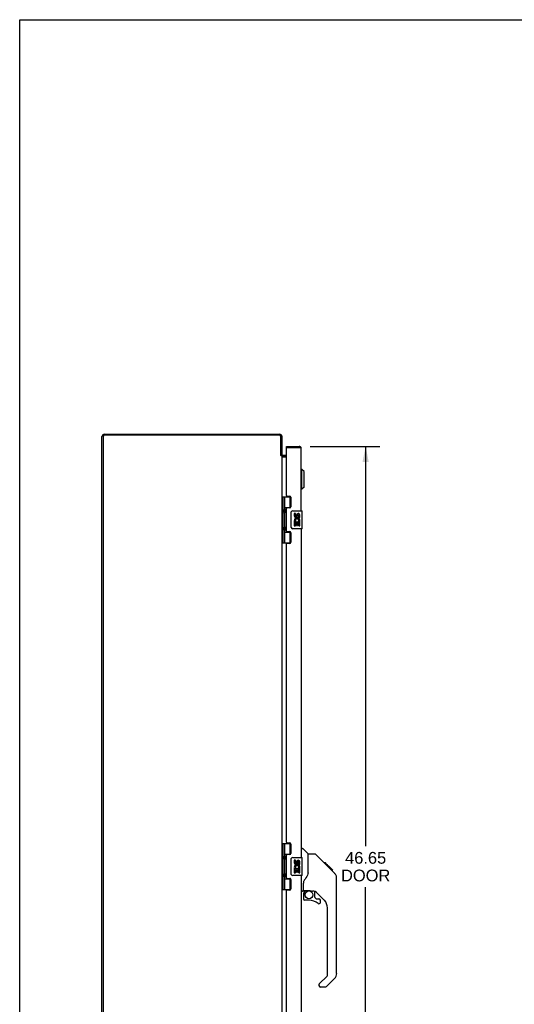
# Model space of a CAD drawing. Header units: inches. Extents: x 0 to 148, y 0 to 96.
# Tile 4 of 10: x 0 to 27, y 41 to 96. Entities that reach past the tile are written whole.
import ezdxf

# ---------------------------------------------------------------- set-up
doc = ezdxf.new("R2010")
doc.units = ezdxf.units.IN
doc.header["$LTSCALE"] = 8.141105
doc.header["$MEASUREMENT"] = 0
doc.layers.get('0').update_dxf_attribs({"linetype": 'CONTINUOUS'})
doc.layers.add('02___PRT_ALL_AXES', color=7, linetype='CONTINUOUS')
doc.layers.add('DIMENSIONS', color=7, linetype='CONTINUOUS')
doc.styles.get("Standard").update_dxf_attribs({"font": 'arial.ttf'})
doc.dimstyles.new('DIMSTYLE_1', dxfattribs={"dimtxt": 0.65303, "dimasz": 0.870706, "dimexe": 0.09, "dimexo": 0.07, "dimgap": 0.0375, "dimtad": 0, "dimtih": 1, "dimtoh": 1, "dimzin": 4, "dimdsep": 46, "dimtxsty": 'Standard', "dimblk": '_FILLED', "dimblk1": '_FILLED', "dimblk2": '_FILLED', "dimcen": 0.09, "dimazin": 1, "dimtfac": 1, "dimtofl": 0, "dimtmove": 0, "dimatfit": 3, "dimldrblk": '_FILLED', "dimfxl": 0, "dimtolj": 1, "dimtzin": 4, "dimarcsym": 0})

# ---------------------------------------------------------------- blocks, each defined once
blk = doc.blocks.new('_FILLED')
at = {"color": 0, "linetype": 'ByBlock'}
blk.add_solid([(0, 0), (-1, 0.2), (-1, -0.2)], dxfattribs=at)
blk = doc.blocks.new('*D4')
at = {"layer": 'DIMENSIONS', "color": 2, "linetype": 'Continuous'}
for p, q in [((16.14, 72.092), (20.012, 72.092)), ((19.228, 72.092), (19.228, 49.902)), ((19.228, 25.442), (19.228, 47.616)), ((16.14, 25.442), (20.012, 25.442))]:
    blk.add_line(p, q, dxfattribs=at)
at = {"layer": 'DIMENSIONS', "color": 2, "linetype": 'Continuous', "xscale": 0.8707063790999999, "yscale": 0.8707063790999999, "zscale": 0.8707063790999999}
for p, rotation in [((19.228, 72.092), 90), ((19.228, 25.442), 270)]:
    blk.add_blockref('_FILLED', p, dxfattribs=dict(at, rotation=rotation))
at = {"layer": 'DIMENSIONS', "color": 2, "linetype": 'Continuous', "insert": (19.228, 49.575), "char_height": 0.653, "width": 2.7335, "attachment_point": 2, "line_spacing_factor": 0.9}
blk.add_mtext('46.65\\PDOOR', dxfattribs=at)

msp = doc.modelspace()

# ---------------------------------------------------------------- linework, layer by layer
at = {"color": 7, "linetype": 'Continuous'}
for p, q in [((0, 0), (0, 95.778)), ((0, 95.778), (148.02, 95.778)), ((14.823, 72.017), (14.823, 72.092)), ((14.838, 72.017), (14.823, 72.017)), ((15.531, 72.092), (15.531, 72.017)), ((14.512, 71.592), (14.575, 71.592)), ((14.526, 71.575), (14.552, 71.592)), ((14.823, 71.517), (14.617, 71.517)), ((15.687, 70.815), (15.648, 70.815)), ((15.687, 69.713), (15.687, 70.815)), ((15.805, 70.697), (15.687, 70.815)), ((15.805, 69.831), (15.805, 70.697)), ((15.687, 69.713), (15.648, 69.713)), ((15.805, 69.831), (15.687, 69.713)), ((14.58, 69.297), (14.58, 66.738)), ((14.58, 69.297), (15.064, 69.297)), ((14.619, 69.297), (14.619, 66.738)), ((14.718, 69.297), (14.718, 68.61)), ((15.038, 68.706), (15.038, 69.297)), ((14.575, 68.639), (14.58, 68.639)), ((14.575, 68.38), (14.58, 68.379)), ((14.718, 68.706), (15.065, 68.706)), ((14.718, 68.409), (14.718, 67.626)), ((14.734, 68.58), (14.734, 68.58)), ((14.734, 68.58), (14.734, 68.439)), ((14.734, 68.439), (14.734, 68.439)), ((14.734, 68.439), (14.734, 68.438)), ((15.007, 68.697), (15.059, 68.697)), ((15.083, 67.617), (15.083, 68.417)), ((15.183, 68.517), (15.693, 68.517)), ((15.708, 67.532), (15.708, 68.502)), ((14.575, 67.655), (14.58, 67.655)), ((14.575, 67.396), (14.58, 67.395)), ((14.718, 67.425), (14.718, 66.738)), ((14.718, 67.328), (15.065, 67.328)), ((14.734, 67.596), (14.734, 67.596)), ((14.734, 67.596), (14.734, 67.455)), ((14.734, 67.455), (14.734, 67.455)), ((14.734, 67.455), (14.734, 67.454)), ((15.059, 67.337), (15.007, 67.337)), ((15.038, 66.738), (15.038, 67.328)), ((15.693, 67.517), (15.183, 67.517)), ((14.58, 66.738), (15.064, 66.738)), ((14.58, 50.047), (15.064, 50.047)), ((14.58, 50.047), (14.58, 47.488)), ((14.619, 50.047), (14.619, 47.488)), ((14.718, 50.047), (14.718, 49.36)), ((15.038, 49.456), (15.038, 50.047)), ((15.648, 49.771), (15.71, 49.771)), ((16.036, 49.462), (15.738, 49.76)), ((14.575, 49.389), (14.58, 49.389)), ((14.718, 49.456), (15.065, 49.456)), ((14.734, 49.33), (14.734, 49.33)), ((14.734, 49.33), (14.734, 49.189)), ((15.007, 49.447), (15.059, 49.447)), ((15.183, 49.267), (15.693, 49.267)), ((15.708, 48.282), (15.708, 49.252)), ((16.403, 49.456), (16.041, 49.456)), ((16.041, 48.352), (16.041, 49.456)), ((17.223, 48.668), (16.458, 49.433)), ((14.575, 49.13), (14.58, 49.129)), ((14.718, 49.159), (14.718, 48.376)), ((14.734, 49.189), (14.734, 49.189)), ((14.734, 49.189), (14.734, 49.188)), ((15.083, 48.367), (15.083, 49.167)), ((16.98, 48.979), (16.913, 48.979)), ((16.987, 48.972), (16.92, 48.972)), ((16.997, 48.962), (16.93, 48.962)), ((17.003, 48.955), (16.936, 48.955)), ((17.011, 48.947), (16.944, 48.947)), ((17.031, 48.928), (16.964, 48.928)), ((16.98, 48.979), (17.306, 48.652)), ((17.053, 48.905), (16.986, 48.905)), ((17.077, 48.882), (17.01, 48.882)), ((17.1, 48.858), (17.033, 48.858)), ((17.124, 48.834), (17.057, 48.834)), ((17.148, 48.811), (17.081, 48.811)), ((17.17, 48.788), (17.103, 48.788)), ((17.19, 48.768), (17.123, 48.768)), ((17.207, 48.751), (17.141, 48.751)), ((17.221, 48.738), (17.154, 48.738)), ((17.225, 48.734), (17.158, 48.734)), ((17.227, 48.732), (17.16, 48.732)), ((17.227, 48.731), (17.16, 48.731)), ((17.228, 48.73), (17.161, 48.73)), ((17.21, 48.681), (17.162, 48.729)), ((17.23, 48.728), (17.164, 48.728)), ((17.235, 48.723), (17.168, 48.723)), ((17.241, 48.717), (17.174, 48.717)), ((17.254, 48.704), (17.188, 48.704)), ((17.27, 48.689), (17.203, 48.689)), ((17.277, 48.681), (17.21, 48.681)), ((17.223, 48.668), (17.21, 48.681)), ((17.284, 48.674), (17.217, 48.674)), ((17.223, 48.668), (17.501, 48.39)), ((17.296, 48.662), (17.229, 48.662)), ((17.301, 48.657), (17.235, 48.657)), ((17.305, 48.654), (17.238, 48.654)), ((17.307, 48.652), (17.24, 48.652)), ((17.306, 48.652), (17.24, 48.652)), ((17.306, 48.652), (17.24, 48.652)), ((17.395, 48.563), (17.307, 48.652)), ((14.575, 48.405), (14.58, 48.405)), ((14.575, 48.146), (14.58, 48.145)), ((14.718, 48.175), (14.718, 47.488)), ((14.734, 48.346), (14.734, 48.346)), ((14.734, 48.346), (14.734, 48.205)), ((14.734, 48.205), (14.734, 48.205)), ((14.734, 48.205), (14.734, 48.204)), ((15.693, 48.267), (15.183, 48.267)), ((17.324, 48.567), (17.391, 48.567)), ((17.393, 48.566), (17.326, 48.566)), ((17.395, 48.563), (17.328, 48.563)), ((17.616, 48.112), (17.615, 48.141)), ((17.616, 42.828), (17.616, 48.112)), ((14.718, 48.078), (15.065, 48.078)), ((15.059, 48.087), (15.007, 48.087)), ((15.038, 47.488), (15.038, 48.078)), ((15.766, 47.429), (15.766, 47.836)), ((14.58, 47.488), (15.064, 47.488)), ((15.726, 47.389), (15.648, 47.389)), ((15.766, 47.212), (15.766, 46.974)), ((15.786, 47.431), (16.081, 47.431)), ((15.824, 47.351), (15.903, 47.431)), ((15.83, 47.345), (15.826, 47.348)), ((15.833, 47.341), (15.83, 47.345)), ((15.838, 47.337), (15.833, 47.341)), ((16.081, 47.431), (16.087, 47.431)), ((16.354, 47.389), (16.266, 47.389)), ((16.396, 47.058), (16.396, 47.385)), ((16.399, 47.05), (16.471, 46.978)), ((16.931, 46.893), (16.43, 47.395)), ((16.081, 46.895), (15.845, 46.895)), ((16.479, 46.974), (16.632, 46.974)), ((16.711, 46.776), (16.711, 46.895)), ((17.104, 42.743), (17.104, 46.476)), ((16.646, 42.251), (17.081, 42.687)), ((16.632, 42.218), (16.632, 42.153)), ((17.501, 42.55), (17.049, 42.098)), ((16.993, 42.075), (16.711, 42.075))]:
    msp.add_line(p, q, dxfattribs=at)
at = {"color": 3, "linetype": 'Continuous'}
for p, q in [((4.711, 72.767), (14.458, 72.767)), ((14.432, 72.704), (4.718, 72.704)), ((4.575, 24.903), (4.575, 72.631)), ((4.638, 72.624), (4.638, 24.91)), ((14.512, 71.591), (14.512, 72.624)), ((14.575, 72.65), (14.575, 71.592)), ((14.823, 72.092), (15.531, 72.092)), ((14.823, 69.359), (14.823, 72.002)), ((15.531, 72.017), (14.838, 72.017)), ((15.554, 72.012), (15.531, 72.017)), ((15.563, 72.01), (15.554, 72.012)), ((15.572, 72.008), (15.563, 72.01)), ((15.579, 72.006), (15.572, 72.008)), ((15.584, 72.005), (15.579, 72.006)), ((15.648, 68.517), (15.648, 71.975)), ((14.52, 71.583), (14.517, 71.586)), ((14.525, 71.577), (14.52, 71.583)), ((14.575, 71.565), (14.537, 71.565)), ((14.575, 71.565), (14.575, 25.969)), ((14.582, 71.515), (14.823, 71.515)), ((14.823, 71.592), (14.617, 71.592)), ((15.648, 67.517), (15.648, 49.267)), ((15.648, 48.267), (15.648, 30.017))]:
    msp.add_line(p, q, dxfattribs=at)
for points in [[(14.582, 71.612), (14.582, 71.611), (14.582, 71.61), (14.582, 71.609), (14.582, 71.609), (14.581, 71.607), (14.581, 71.606), (14.58, 71.605), (14.58, 71.604)], [(15.648, 71.975), (15.648, 71.976), (15.648, 71.977), (15.647, 71.978), (15.647, 71.978), (15.647, 71.979), (15.646, 71.98), (15.645, 71.981), (15.645, 71.981), (15.644, 71.982), (15.643, 71.983), (15.642, 71.984), (15.641, 71.984), (15.64, 71.985), (15.639, 71.986), (15.638, 71.987), (15.636, 71.987), (15.635, 71.988), (15.633, 71.989), (15.632, 71.99), (15.63, 71.99), (15.628, 71.991), (15.626, 71.992), (15.624, 71.993), (15.622, 71.993), (15.62, 71.994), (15.618, 71.995), (15.616, 71.996), (15.613, 71.996), (15.611, 71.997), (15.609, 71.998), (15.606, 71.999), (15.604, 71.999), (15.601, 72), (15.598, 72.001), (15.596, 72.002), (15.593, 72.002), (15.59, 72.003), (15.584, 72.005)], [(14.517, 71.586), (14.515, 71.587), (14.514, 71.588), (14.512, 71.591)], [(14.537, 71.565), (14.535, 71.567), (14.534, 71.568), (14.532, 71.57), (14.53, 71.571), (14.529, 71.573), (14.528, 71.574), (14.526, 71.576), (14.525, 71.577)], [(14.58, 71.604), (14.578, 71.601), (14.577, 71.599), (14.576, 71.598), (14.576, 71.596), (14.575, 71.595), (14.575, 71.594), (14.575, 71.592)], [(14.582, 71.522), (14.581, 71.524), (14.58, 71.525), (14.58, 71.527), (14.579, 71.528), (14.578, 71.53), (14.577, 71.531), (14.576, 71.533), (14.576, 71.534)], [(14.582, 71.515), (14.582, 71.517), (14.582, 71.518), (14.582, 71.519), (14.582, 71.521), (14.582, 71.522)]]:
    msp.add_lwpolyline(points, dxfattribs=at)
at = {"color": 7, "linetype": 'Continuous'}
for points in [[(14.718, 68.653), (14.719, 68.645), (14.721, 68.635), (14.724, 68.625), (14.728, 68.614), (14.732, 68.602), (14.737, 68.59), (14.742, 68.579), (14.746, 68.567), (14.751, 68.556), (14.755, 68.544), (14.758, 68.532), (14.759, 68.521), (14.76, 68.509), (14.759, 68.498), (14.758, 68.486), (14.755, 68.475), (14.751, 68.463), (14.746, 68.452), (14.742, 68.44), (14.737, 68.428), (14.732, 68.417), (14.728, 68.405), (14.724, 68.394), (14.721, 68.384), (14.719, 68.374), (14.718, 68.366)], [(15.083, 68.417), (15.083, 68.424), (15.084, 68.43), (15.085, 68.436), (15.086, 68.442), (15.088, 68.448), (15.09, 68.454)], [(14.718, 67.669), (14.719, 67.661), (14.721, 67.651), (14.724, 67.641), (14.728, 67.63), (14.732, 67.618), (14.737, 67.606), (14.742, 67.595), (14.746, 67.583), (14.751, 67.572), (14.755, 67.56), (14.758, 67.548), (14.759, 67.537), (14.76, 67.525), (14.759, 67.514), (14.758, 67.502), (14.755, 67.491), (14.751, 67.479), (14.746, 67.468), (14.742, 67.456), (14.737, 67.444), (14.732, 67.433), (14.728, 67.421), (14.724, 67.41), (14.721, 67.4), (14.719, 67.39), (14.718, 67.382)], [(15.09, 67.581), (15.088, 67.587), (15.086, 67.593), (15.085, 67.599), (15.084, 67.605), (15.083, 67.611), (15.083, 67.617)], [(14.718, 49.403), (14.719, 49.395), (14.721, 49.385), (14.724, 49.375), (14.728, 49.364), (14.732, 49.352), (14.737, 49.34), (14.742, 49.329), (14.746, 49.317), (14.751, 49.306), (14.755, 49.294), (14.758, 49.282), (14.759, 49.271), (14.76, 49.259), (14.759, 49.248), (14.758, 49.236), (14.755, 49.225), (14.751, 49.213), (14.746, 49.202), (14.742, 49.19), (14.737, 49.178), (14.732, 49.167), (14.728, 49.155), (14.724, 49.144), (14.721, 49.134), (14.719, 49.124), (14.718, 49.116)], [(15.083, 49.167), (15.083, 49.174), (15.084, 49.18), (15.085, 49.186), (15.086, 49.192), (15.088, 49.198), (15.09, 49.204)], [(16.458, 49.433), (16.451, 49.44), (16.442, 49.446), (16.433, 49.45), (16.423, 49.454), (16.413, 49.456), (16.403, 49.456)], [(17.162, 48.729), (17.14, 48.751), (17.118, 48.773), (17.096, 48.796)], [(14.718, 48.419), (14.719, 48.411), (14.721, 48.401), (14.724, 48.391), (14.728, 48.38), (14.732, 48.368), (14.737, 48.356), (14.742, 48.345), (14.746, 48.333), (14.751, 48.322), (14.755, 48.31), (14.758, 48.298), (14.759, 48.287), (14.76, 48.275), (14.759, 48.264), (14.758, 48.252), (14.755, 48.241), (14.751, 48.229), (14.746, 48.218), (14.742, 48.206), (14.737, 48.194), (14.732, 48.183), (14.728, 48.171), (14.724, 48.16), (14.721, 48.15), (14.719, 48.14), (14.718, 48.132)], [(15.09, 48.331), (15.088, 48.337), (15.086, 48.343), (15.085, 48.349), (15.084, 48.355), (15.083, 48.361), (15.083, 48.367)], [(16.041, 48.414), (16.021, 48.358), (15.99, 48.288), (15.954, 48.217), (15.911, 48.145), (15.864, 48.071), (15.819, 48.006)], [(17.616, 48.112), (17.615, 48.141), (17.61, 48.182), (17.6, 48.223), (17.586, 48.262), (17.568, 48.3), (17.546, 48.336), (17.521, 48.368), (17.501, 48.39)], [(15.819, 48.006), (15.809, 47.99), (15.793, 47.961), (15.781, 47.929), (15.772, 47.895), (15.767, 47.86), (15.766, 47.836)], [(15.838, 47.337), (15.828, 47.327), (15.82, 47.316), (15.812, 47.304), (15.805, 47.292), (15.799, 47.28), (15.795, 47.267), (15.791, 47.253), (15.788, 47.24), (15.786, 47.226), (15.786, 47.212)], [(15.826, 47.348), (15.825, 47.349), (15.824, 47.35), (15.824, 47.351), (15.824, 47.351)], [(16.087, 47.431), (16.107, 47.43), (16.128, 47.427), (16.149, 47.423), (16.169, 47.419), (16.187, 47.413), (16.203, 47.408), (16.217, 47.403), (16.229, 47.399), (16.24, 47.395), (16.249, 47.392), (16.257, 47.39), (16.265, 47.39), (16.266, 47.389)]]:
    msp.add_lwpolyline(points, dxfattribs=at)
msp.add_circle((16.081, 47.191), 0.217, dxfattribs=at)
at = {"color": 3, "linetype": 'Continuous'}
for centre, radius, start, end in [((4.711, 72.631), 0.136, 90, 180), ((4.718, 72.624), 0.08, 90, 180), ((14.432, 72.624), 0.08, 0, 90), ((14.458, 72.65), 0.117, 0, 90), ((14.617, 71.634), 0.042, 180, 270), ((14.838, 72.002), 0.015, 90, 180), ((15.531, 71.975), 0.117, 0, 90)]:
    msp.add_arc(centre, radius, start, end, dxfattribs=at)
at = {"color": 7, "linetype": 'Continuous'}
for centre, radius, start, end in [((15.531, 71.975), 0.042, 64.1567, 90), ((14.617, 71.634), 0.117, 252.2912, 270), ((14.644, 68.579), 0.09, 0.672, 34.6434), ((14.644, 68.439), 0.09, 325.3566, 359.328), ((15.183, 68.417), 0.1, 90, 158.7946), ((15.693, 68.502), 0.015, 0, 90), ((14.644, 67.595), 0.09, 0.672, 34.6434), ((14.644, 67.455), 0.09, 325.3566, 359.328), ((15.183, 67.617), 0.1, 201.205, 270), ((15.693, 67.532), 0.015, 270, 360), ((15.71, 49.732), 0.0394, 45, 90), ((14.644, 49.329), 0.09, 0.672, 34.6434), ((15.183, 49.167), 0.1, 90, 158.7946), ((15.693, 49.252), 0.015, 0, 90), ((16.022, 49.448), 0.0197, 7.5, 45), ((14.644, 49.189), 0.09, 325.3566, 359.328), ((14.644, 48.345), 0.09, 0.672, 34.6434), ((14.644, 48.205), 0.09, 325.3566, 359.328), ((15.183, 48.367), 0.1, 201.205, 270), ((15.693, 48.282), 0.015, 270, 360), ((15.726, 47.429), 0.0394, 270, 360), ((15.786, 47.451), 0.0197, 180, 270), ((15.963, 47.212), 0.197, 135, 180), ((16.354, 47.193), 0.197, 45, 90), ((16.408, 47.058), 0.0118, 180, 225), ((15.845, 46.974), 0.0787, 180, 270), ((16.081, 46.108), 0.787, 50.4788, 90), ((16.479, 46.986), 0.0118, 225, 270), ((16.632, 46.776), 0.0787, 230.4788, 360), ((16.632, 46.895), 0.0787, 0, 90), ((16.514, 46.476), 0.591, 0, 45), ((17.026, 42.743), 0.0787, 315, 360), ((17.223, 42.828), 0.394, 315, 360), ((16.679, 42.218), 0.0472, 135, 180), ((16.711, 42.153), 0.0787, 180, 270), ((16.993, 42.153), 0.0787, 270, 315)]:
    msp.add_arc(centre, radius, start, end, dxfattribs=at)
for centre in [(14.807, 68.509), (14.807, 67.525), (14.807, 49.259), (14.807, 48.275)]:
    msp.add_ellipse(centre, major_axis=(0, 0.188), ratio=0.5625, start_param=1.007189, end_param=2.134404, dxfattribs=at)
at = {"layer": '02___PRT_ALL_AXES', "color": 3, "linetype": 'Continuous'}
for p, q in [((14.854, 69.328), (15.011, 69.328)), ((15.073, 69.266), (15.073, 68.737)), ((14.823, 67.391), (14.823, 68.644)), ((15.011, 68.675), (14.854, 68.675)), ((14.854, 67.36), (15.011, 67.36)), ((15.073, 67.298), (15.073, 66.769)), ((15.011, 66.707), (14.854, 66.707)), ((14.823, 50.109), (14.823, 66.676)), ((14.854, 50.078), (15.011, 50.078)), ((15.073, 50.016), (15.073, 49.487)), ((14.823, 48.141), (14.823, 49.394)), ((15.011, 49.425), (14.854, 49.425)), ((14.854, 48.11), (15.011, 48.11)), ((15.073, 48.048), (15.073, 47.519)), ((14.823, 30.859), (14.823, 47.426)), ((15.011, 47.457), (14.854, 47.457))]:
    msp.add_line(p, q, dxfattribs=at)
at = {"layer": '02___PRT_ALL_AXES', "color": 7, "linetype": 'Continuous'}
for p, q in [((15.007, 68.697), (15.007, 68.675)), ((15.258, 68.363), (15.258, 68.227)), ((15.321, 68.363), (15.258, 68.363)), ((15.321, 68.227), (15.321, 68.363)), ((15.258, 67.902), (15.258, 67.672)), ((15.276, 67.902), (15.258, 67.902)), ((15.311, 67.902), (15.338, 67.921)), ((15.311, 67.902), (15.57, 67.902)), ((15.321, 67.672), (15.321, 67.839)), ((15.321, 67.839), (15.386, 67.839)), ((15.386, 68.289), (15.386, 68.22)), ((15.386, 67.839), (15.386, 67.703)), ((15.447, 68.227), (15.447, 68.269)), ((15.447, 67.703), (15.447, 67.839)), ((15.447, 67.839), (15.51, 67.839)), ((15.502, 67.938), (15.56, 67.913)), ((15.51, 68.133), (15.51, 68.269)), ((15.51, 68.133), (15.57, 68.133)), ((15.51, 67.672), (15.51, 67.839)), ((15.57, 68.133), (15.57, 68.289)), ((15.57, 67.949), (15.57, 68.002)), ((15.57, 67.672), (15.57, 67.902)), ((15.007, 67.36), (15.007, 67.337)), ((15.258, 67.672), (15.321, 67.672)), ((15.386, 67.703), (15.447, 67.703)), ((15.51, 67.672), (15.57, 67.672)), ((15.007, 49.447), (15.007, 49.425)), ((15.321, 49.113), (15.258, 49.113)), ((15.258, 49.113), (15.258, 48.977)), ((15.276, 48.652), (15.258, 48.652)), ((15.258, 48.652), (15.258, 48.422)), ((15.311, 48.652), (15.338, 48.671)), ((15.311, 48.652), (15.57, 48.652)), ((15.321, 48.977), (15.321, 49.113)), ((15.386, 49.039), (15.386, 48.97)), ((15.447, 48.977), (15.447, 49.019)), ((15.502, 48.688), (15.56, 48.663)), ((15.51, 48.883), (15.51, 49.019)), ((15.51, 48.883), (15.57, 48.883)), ((15.57, 48.883), (15.57, 49.039)), ((15.57, 48.699), (15.57, 48.752)), ((15.57, 48.422), (15.57, 48.652)), ((15.007, 48.11), (15.007, 48.087)), ((15.258, 48.422), (15.321, 48.422)), ((15.321, 48.589), (15.386, 48.589)), ((15.321, 48.422), (15.321, 48.589)), ((15.386, 48.589), (15.386, 48.453)), ((15.386, 48.453), (15.447, 48.453)), ((15.447, 48.589), (15.51, 48.589)), ((15.447, 48.453), (15.447, 48.589)), ((15.51, 48.422), (15.51, 48.589)), ((15.51, 48.422), (15.57, 48.422))]:
    msp.add_line(p, q, dxfattribs=at)
at = {"layer": '02___PRT_ALL_AXES', "color": 3, "linetype": 'Continuous'}
for centre, radius, start, end in [((14.854, 69.359), 0.031, 180, 270), ((15.011, 69.266), 0.062, 0, 90), ((14.854, 68.644), 0.031, 90, 180), ((15.011, 68.737), 0.062, 270, 360), ((14.854, 67.391), 0.031, 180, 270), ((15.011, 67.298), 0.062, 0, 90), ((14.854, 66.676), 0.031, 90, 180), ((15.011, 66.769), 0.062, 270, 360), ((14.854, 50.109), 0.031, 180, 270), ((15.011, 50.016), 0.062, 0, 90), ((14.854, 49.394), 0.031, 90, 180), ((15.011, 49.487), 0.062, 270, 360), ((14.854, 48.141), 0.031, 180, 270), ((15.011, 48.048), 0.062, 0, 90), ((14.854, 47.426), 0.031, 90, 180), ((15.011, 47.519), 0.062, 270, 360)]:
    msp.add_arc(centre, radius, start, end, dxfattribs=at)
at = {"layer": '02___PRT_ALL_AXES', "color": 7, "linetype": 'Continuous'}
for centre, radius, start, end in [((15.478, 68.269), 0.0943, 71.7267, 167.4338), ((15.478, 68.269), 0.0943, 12.5402, 71.701), ((15.352, 68.227), 0.0943, 180, 360), ((15.412, 67.975), 0.154, 161.4199, 206.1963), ((15.415, 67.975), 0.157, 9.7031, 161.8791), ((15.415, 67.975), 0.157, 205.737, 207.8532), ((15.352, 68.227), 0.0314, 180, 261.2295), ((15.415, 67.975), 0.0943, 336.5966, 215.1122), ((15.352, 68.232), 0.0362, 263.4285, 341.7628), ((15.478, 68.269), 0.0314, 0, 180.0485), ((15.415, 67.975), 0.157, 336.5966, 350.2969), ((15.352, 48.977), 0.0943, 180, 360), ((15.412, 48.725), 0.154, 161.4199, 206.1963), ((15.415, 48.725), 0.157, 9.7031, 161.8791), ((15.415, 48.725), 0.157, 205.737, 207.8532), ((15.352, 48.977), 0.0314, 180, 261.2295), ((15.415, 48.725), 0.0943, 336.5966, 215.1122), ((15.352, 48.982), 0.0362, 263.4285, 341.7628), ((15.478, 49.019), 0.0943, 71.7267, 167.4338), ((15.478, 49.019), 0.0314, 0, 180.0485), ((15.478, 49.019), 0.0943, 12.5402, 71.701), ((15.415, 48.725), 0.157, 336.5966, 350.2969)]:
    msp.add_arc(centre, radius, start, end, dxfattribs=at)

# ---------------------------------------------------------------- dimensions: what is measured, and where the dimension line sits
at = {"layer": 'DIMENSIONS', "color": 2, "linetype": 'Continuous'}
dim = msp.add_linear_dim(base=(19.228, 25.442), p1=(16.07, 72.092), p2=(16.07, 25.442), angle=270, text='<>\\PDOOR', dimstyle='DIMSTYLE_1', dxfattribs=at)
dim.commit()
dim.dimension.update_dxf_attribs({"geometry": '*D4', "text_midpoint": (19.228, 48.759), "dimtype": 160})

doc.saveas('drawing.dxf')
